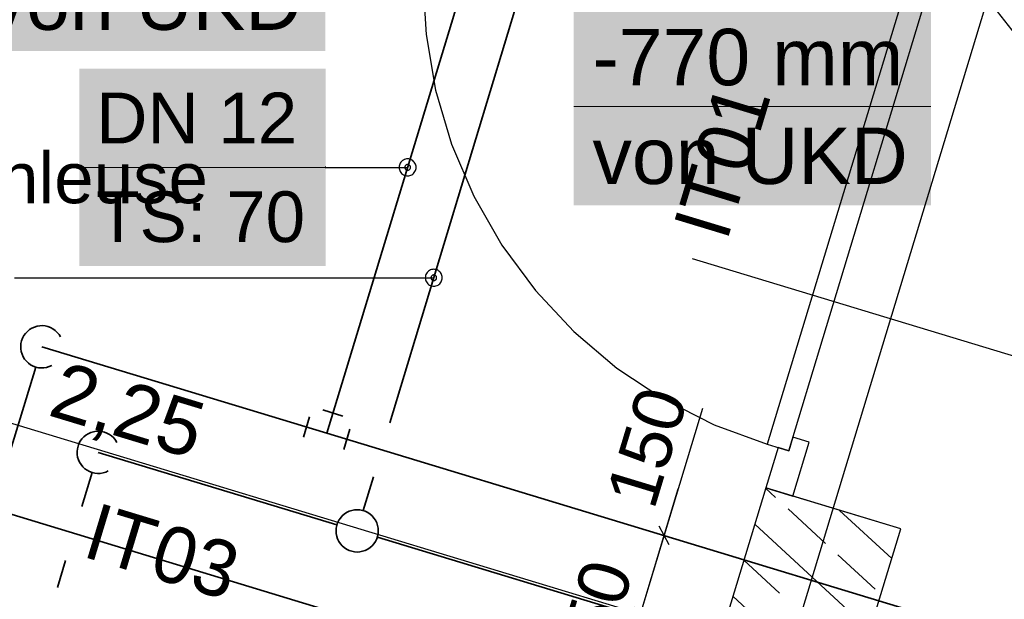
# Model space of a CAD drawing. Extents: x 199 to 1388, y 138 to 979.
# Tile 108 of 155: x 706 to 741, y 724 to 744. Entities that reach past the tile are written whole.
import ezdxf
from ezdxf.lldxf.tags import DXFTag

# ---------------------------------------------------------------- set-up
doc = ezdxf.new("R2010")
doc.units = 0
doc.layers.get('0').update_dxf_attribs({"lineweight": 25})
for name, color, linetype, lineweight, true_color in [('01AFU Allgemein Bemaßung-A07ET47HDI', 7, 'Continuous', 25, 0x848484), ('20 Innenwände-A07ET47KDI', 7, 'Continuous', 25, 0x848484), ('A-0', 7, 'Continuous', 25, 0x848484), ('H_Ruecklauf', 5, 'STRICHLINIE2', 35, 0x0000ff), ('H_Vorlauf', 1, 'Continuous', 35, 0xff0000), ('UPO_Loop2', 140, 'Continuous', 30, 0x00bfff)]:
    doc.layers.add(name, color=color, linetype=linetype, lineweight=lineweight, true_color=true_color)
for name, color, linetype, lineweight in [('02 Raster Gebäude-A07ET47NDI', 7, 'Continuous', 25), ('H_Mass', 7, 'Continuous', 25), ('H_Text', 7, 'Continuous', 25), ('X_Geometrie', 7, 'Continuous', 25)]:
    doc.layers.add(name, color=color, linetype=linetype, lineweight=lineweight)
doc.layers.add('H_Raum', color=1, linetype='Continuous', lineweight=25, true_color=0xff0000, plot=False)
doc.styles.get("Standard").update_dxf_attribs({"font": 'arial.ttf'})
tags = doc.linetypes.add('Raster-A07ET47ODI', pattern=[0.2, 0.1, -0.05, 0, -0.05]).pattern_tags.tags
tags[10:11] = [DXFTag(74, 4), DXFTag(75, 0), DXFTag(340, '0'), DXFTag(46, 1.0), DXFTag(50, 0.0), DXFTag(44, 0.0), DXFTag(45, 0.0)]
tags[8:9] = [DXFTag(74, 4), DXFTag(75, 0), DXFTag(340, '0'), DXFTag(46, 1.0), DXFTag(50, 0.0), DXFTag(44, 0.0), DXFTag(45, 0.0)]
tags[6:7] = [DXFTag(74, 4), DXFTag(75, 0), DXFTag(340, '0'), DXFTag(46, 1.0), DXFTag(50, 0.0), DXFTag(44, 0.0), DXFTag(45, 0.0)]
tags[4:5] = [DXFTag(74, 4), DXFTag(75, 0), DXFTag(340, '0'), DXFTag(46, 1.0), DXFTag(50, 0.0), DXFTag(44, 0.0), DXFTag(45, 0.0)]
tags = doc.linetypes.add('STRICHLINIE2', pattern=[9.525, 6.35, -3.175]).pattern_tags.tags
tags[6:7] = [DXFTag(74, 4), DXFTag(75, 0), DXFTag(340, '0'), DXFTag(46, 0.0), DXFTag(50, 0.0), DXFTag(44, 0.0), DXFTag(45, 0.0)]
tags[4:5] = [DXFTag(74, 4), DXFTag(75, 0), DXFTag(340, '0'), DXFTag(46, 0.0), DXFTag(50, 0.0), DXFTag(44, 0.0), DXFTag(45, 0.0)]

# ---------------------------------------------------------------- blocks, each defined once
blk = doc.blocks.new('Referenz-A07ET47ZDI', base_point=(226.995, 158.1))
at = {"layer": '01AFU Allgemein Bemaßung-A07ET47HDI'}
blk.add_line((730.894, 722.223), (687.832, 735.28), dxfattribs=at)
at = {"layer": '02 Raster Gebäude-A07ET47NDI', "linetype": 'Raster-A07ET47ODI', "ltscale": 56.250004}
blk.add_line((596.732, 271.128), (753.131, 786.944), dxfattribs=at)
at = {"layer": '20 Innenwände-A07ET47KDI'}
for p, q in [((720.353, 745.618), (720.463, 743.621)), ((737.553, 745.562), (732.562, 729.102)), ((733.328, 728.869), (738.319, 745.329)), ((720.463, 743.621), (720.804, 741.65)), ((720.804, 741.65), (721.371, 739.733)), ((721.371, 739.733), (722.157, 737.894)), ((722.157, 737.894), (723.151, 736.158)), ((723.151, 736.158), (724.34, 734.55)), ((724.34, 734.55), (725.707, 733.091)), ((725.707, 733.091), (727.234, 731.8)), ((727.234, 731.8), (728.901, 730.696)), ((728.901, 730.696), (730.685, 729.792)), ((730.685, 729.792), (732.562, 729.102)), ((733.473, 729.348), (733.328, 728.869)), ((734.047, 729.174), (733.473, 729.348)), ((732.945, 728.985), (732.51, 727.55)), ((732.562, 729.102), (733.328, 728.869)), ((733.328, 728.869), (732.945, 728.985)), ((733.467, 727.26), (734.047, 729.174)), ((732.51, 727.55), (726.805, 708.734)), ((732.86, 727.212), (732.506, 727.539)), ((733.467, 727.26), (732.51, 727.55)), ((732.51, 727.55), (733.467, 727.26)), ((737.295, 726.099), (733.467, 727.26)), ((734.625, 725.585), (733.301, 726.806)), ((736.976, 725.049), (735.124, 726.757)), ((736.203, 722.498), (732.119, 726.263)), ((731.59, 707.283), (737.295, 726.099)), ((736.389, 723.958), (735.066, 725.179)), ((732.998, 723.821), (731.733, 724.987)), ((735.429, 719.947), (731.346, 723.712))]:
    blk.add_line(p, q, dxfattribs=at)
at = {"layer": 'A-0', "linetype": 'Continuous', "ltscale": 312.5}
for p, q in [((732.51, 727.55), (726.805, 708.734)), ((737.295, 726.099), (732.51, 727.55)), ((731.59, 707.283), (737.295, 726.099))]:
    blk.add_line(p, q, dxfattribs=at)
at = {"layer": '01AFU Allgemein Bemaßung-A07ET47HDI', "linetype": 'ByBlock', "ltscale": 40.625, "insert": (707.584, 732.059), "char_height": 2, "attachment_point": 1, "rotation": 343.1324}
blk.add_mtext('{\\fArial;2,25}', dxfattribs=at)
at = {"layer": '20 Innenwände-A07ET47KDI', "linetype": 'Continuous', "ltscale": 56.250004, "char_height": 2, "attachment_point": 1}
for s, insert, rotation in [('{\\fCentury Gothic;01}', (729.927, 739.188), 73.1324), ('{\\fCentury Gothic;IT}', (729.214, 736.836), 73.1324), ('{\\fCentury Gothic;IT}', (708.803, 727.051), 343.1324), ('{\\fCentury Gothic;03}', (711.155, 726.338), 343.1324)]:
    blk.add_mtext(s, dxfattribs=dict(at, insert=insert, rotation=rotation))
blk = doc.blocks.new('Maß-A07ET4BLDI', base_point=(726.123, 721.977))
at = {"color": 0, "linetype": 'ByBlock', "lineweight": -2, "ltscale": 0.25}
for p, q in [((727.729, 721.977), (730.278, 730.383)), ((726.993, 726.442), (731.778, 724.991)), ((729.084, 725.531), (728.73, 726.192)), ((726.123, 723.572), (730.908, 722.121)), ((728.214, 722.661), (727.86, 723.323))]:
    blk.add_line(p, q, dxfattribs=at)
at = {"color": 0, "linetype": 'ByBlock', "lineweight": -2, "ltscale": 0.25, "insert": (726.821, 727.253), "char_height": 1.8, "attachment_point": 1, "rotation": 73.1319}
blk.add_mtext('{\\fArial;150}', dxfattribs=at)
blk = doc.blocks.new('Maß-A07ET4BNDI', base_point=(724.885, 719.106))
at = {"color": 0, "linetype": 'ByBlock', "lineweight": -2, "ltscale": 0.25}
for p, q in [((726.859, 719.106), (729.408, 727.514)), ((726.123, 723.572), (730.908, 722.121)), ((728.214, 722.661), (727.86, 723.323)), ((725.252, 720.701), (730.037, 719.25)), ((727.343, 719.79), (726.99, 720.451))]:
    blk.add_line(p, q, dxfattribs=at)
at = {"color": 0, "linetype": 'ByBlock', "lineweight": -2, "ltscale": 0.25, "insert": (724.885, 721.123), "char_height": 1.8, "attachment_point": 1, "rotation": 73.1319}
blk.add_mtext('{\\fArial;150}', dxfattribs=at)

msp = doc.modelspace()

# ---------------------------------------------------------------- linework, layer by layer
at = {"layer": 'H_Mass'}
msp.add_line((746.701, 736.802), (737.454, 748.625), dxfattribs=at)
at = {"layer": 'H_Mass', "lineweight": 18}
msp.add_line((725.7, 741.074), (738.367, 741.074), dxfattribs=at)
at = {"layer": 'H_Mass', "color": 7, "true_color": 0xffffff}
for points in [[(704.223, 743.038), (716.89, 743.038), (704.223, 750.038)], [(716.89, 743.038), (704.223, 750.038), (716.89, 750.038)], [(725.7, 737.574), (738.367, 737.574), (725.7, 744.574)], [(738.367, 737.574), (725.7, 744.574), (738.367, 744.574)]]:
    msp.add_solid(points, dxfattribs=at)
at = {"layer": 'H_Ruecklauf', "ltscale": 0.35}
for p, q in [((723.963, 752.548), (716.941, 729.489)), ((769.224, 707.367), (681.91, 733.844)), ((716.941, 729.489), (706.84, 732.553)), ((706.623, 731.835), (705.39, 727.769)), ((770.965, 713.109), (716.941, 729.489))]:
    msp.add_line(p, q, dxfattribs=at)
at = {"layer": 'H_Ruecklauf', "linetype": 'Continuous'}
for p, q in [((706.404, 733.163), (706.328, 733.1)), ((706.487, 733.214), (706.404, 733.163)), ((706.576, 733.255), (706.487, 733.214)), ((706.67, 733.283), (706.576, 733.255)), ((706.767, 733.299), (706.67, 733.283)), ((706.865, 733.303), (706.767, 733.299)), ((706.963, 733.293), (706.865, 733.303)), ((707.058, 733.271), (706.963, 733.293)), ((707.15, 733.236), (707.058, 733.271)), ((707.237, 733.19), (707.15, 733.236)), ((707.316, 733.133), (707.237, 733.19)), ((706.157, 732.862), (706.123, 732.771)), ((706.204, 732.949), (706.157, 732.862)), ((706.261, 733.029), (706.204, 732.949)), ((706.328, 733.1), (706.261, 733.029)), ((707.388, 733.066), (707.316, 733.133)), ((707.45, 732.99), (707.388, 733.066)), ((707.502, 732.907), (707.45, 732.99)), ((706.1, 732.675), (706.091, 732.577)), ((706.091, 732.577), (706.094, 732.479)), ((706.094, 732.479), (706.11, 732.383)), ((706.123, 732.771), (706.1, 732.675)), ((706.11, 732.383), (706.139, 732.289)), ((706.139, 732.289), (706.179, 732.199)), ((706.179, 732.199), (706.231, 732.116)), ((706.231, 732.116), (706.293, 732.04)), ((706.293, 732.04), (706.365, 731.973)), ((706.365, 731.973), (706.444, 731.916)), ((706.444, 731.916), (706.531, 731.87)), ((706.531, 731.87), (706.623, 731.835)), ((706.623, 731.835), (706.718, 731.813)), ((706.718, 731.813), (706.816, 731.803)), ((706.816, 731.803), (706.914, 731.807)), ((706.914, 731.807), (707.011, 731.823)), ((707.011, 731.823), (707.105, 731.851)), ((707.105, 731.851), (707.194, 731.892)), ((716.333, 730.066), (716.115, 729.348)), ((717.519, 730.097), (716.801, 730.316)), ((717.55, 728.913), (717.768, 729.63))]:
    msp.add_line(p, q, dxfattribs=at)
at = {"layer": 'H_Text'}
for p, q in [((719.573, 739.096), (719.552, 739.064)), ((719.599, 739.126), (719.573, 739.096)), ((719.629, 739.152), (719.599, 739.126)), ((719.661, 739.174), (719.629, 739.152)), ((719.697, 739.191), (719.661, 739.174)), ((719.734, 739.204), (719.697, 739.191)), ((719.772, 739.211), (719.734, 739.204)), ((719.811, 739.214), (719.772, 739.211)), ((719.851, 739.211), (719.811, 739.214)), ((719.889, 739.204), (719.851, 739.211)), ((719.926, 739.191), (719.889, 739.204)), ((719.961, 739.174), (719.926, 739.191)), ((719.994, 739.152), (719.961, 739.174)), ((720.024, 739.126), (719.994, 739.152)), ((720.049, 739.096), (720.024, 739.126)), ((720.071, 739.064), (720.049, 739.096)), ((716.891, 738.918), (716.89, 738.916)), ((716.89, 738.916), (716.89, 738.915)), ((716.89, 738.915), (716.89, 738.914)), ((716.89, 738.914), (716.89, 738.912)), ((716.89, 738.912), (716.89, 738.911)), ((716.89, 738.911), (716.891, 738.91)), ((716.892, 738.92), (716.891, 738.919)), ((716.891, 738.919), (716.891, 738.918)), ((716.891, 738.91), (716.891, 738.909)), ((716.891, 738.909), (716.892, 738.908)), ((716.893, 738.921), (716.892, 738.92)), ((716.892, 738.908), (716.893, 738.907)), ((716.894, 738.922), (716.893, 738.921)), ((716.893, 738.907), (716.894, 738.906)), ((716.895, 738.922), (716.894, 738.922)), ((716.894, 738.906), (716.895, 738.905)), ((716.896, 738.923), (716.895, 738.922)), ((716.895, 738.905), (716.896, 738.905)), ((716.897, 738.923), (716.896, 738.923)), ((716.896, 738.905), (716.897, 738.904)), ((716.899, 738.924), (716.897, 738.923)), ((716.897, 738.904), (716.899, 738.904)), ((716.9, 738.924), (716.899, 738.924)), ((716.899, 738.904), (716.9, 738.904)), ((716.901, 738.924), (716.9, 738.924)), ((716.9, 738.914), (719.811, 738.914)), ((716.9, 738.904), (716.901, 738.904)), ((716.902, 738.923), (716.901, 738.924)), ((716.901, 738.904), (716.902, 738.904)), ((716.904, 738.923), (716.902, 738.923)), ((716.902, 738.904), (716.904, 738.905)), ((716.905, 738.922), (716.904, 738.923)), ((716.904, 738.905), (716.905, 738.905)), ((716.906, 738.922), (716.905, 738.922)), ((716.905, 738.905), (716.906, 738.906)), ((716.907, 738.921), (716.906, 738.922)), ((716.906, 738.906), (716.907, 738.907)), ((716.908, 738.92), (716.907, 738.921)), ((716.907, 738.907), (716.908, 738.908)), ((716.909, 738.919), (716.908, 738.92)), ((716.908, 738.908), (716.909, 738.909)), ((716.909, 738.918), (716.909, 738.919)), ((716.91, 738.916), (716.909, 738.918)), ((716.909, 738.91), (716.91, 738.911)), ((716.909, 738.909), (716.909, 738.91)), ((716.91, 738.915), (716.91, 738.916)), ((716.91, 738.914), (716.91, 738.915)), ((716.91, 738.912), (716.91, 738.914)), ((716.91, 738.911), (716.91, 738.912)), ((719.514, 738.953), (719.511, 738.914)), ((719.511, 738.914), (719.514, 738.875)), ((719.522, 738.991), (719.514, 738.953)), ((719.514, 738.875), (719.522, 738.836)), ((719.534, 739.029), (719.522, 738.991)), ((719.522, 738.836), (719.534, 738.799)), ((719.552, 739.064), (719.534, 739.029)), ((719.534, 738.799), (719.552, 738.764)), ((719.552, 738.764), (719.573, 738.731)), ((719.712, 738.927), (719.711, 738.914)), ((719.711, 738.914), (719.712, 738.901)), ((719.715, 738.94), (719.712, 738.927)), ((719.712, 738.901), (719.715, 738.888)), ((719.719, 738.952), (719.715, 738.94)), ((719.715, 738.888), (719.719, 738.876)), ((719.725, 738.964), (719.719, 738.952)), ((719.719, 738.876), (719.725, 738.864)), ((719.732, 738.975), (719.725, 738.964)), ((719.725, 738.864), (719.732, 738.853)), ((719.741, 738.984), (719.732, 738.975)), ((719.732, 738.853), (719.741, 738.843)), ((719.75, 738.993), (719.741, 738.984)), ((719.741, 738.843), (719.75, 738.834)), ((719.761, 739), (719.75, 738.993)), ((719.75, 738.834), (719.761, 738.827)), ((719.773, 739.006), (719.761, 739)), ((719.761, 738.827), (719.773, 738.821)), ((719.785, 739.01), (719.773, 739.006)), ((719.773, 738.821), (719.785, 738.817)), ((719.798, 739.013), (719.785, 739.01)), ((719.785, 738.817), (719.798, 738.815)), ((719.811, 739.014), (719.798, 739.013)), ((719.798, 738.815), (719.811, 738.814)), ((719.824, 739.013), (719.811, 739.014)), ((719.811, 738.814), (719.824, 738.815)), ((719.837, 739.01), (719.824, 739.013)), ((719.824, 738.815), (719.837, 738.817)), ((719.85, 739.006), (719.837, 739.01)), ((719.837, 738.817), (719.85, 738.821)), ((719.861, 739), (719.85, 739.006)), ((719.85, 738.821), (719.861, 738.827)), ((719.872, 738.993), (719.861, 739)), ((719.861, 738.827), (719.872, 738.834)), ((719.882, 738.984), (719.872, 738.993)), ((719.872, 738.834), (719.882, 738.843)), ((719.891, 738.975), (719.882, 738.984)), ((719.882, 738.843), (719.891, 738.853)), ((719.898, 738.964), (719.891, 738.975)), ((719.891, 738.853), (719.898, 738.864)), ((719.904, 738.952), (719.898, 738.964)), ((719.898, 738.864), (719.904, 738.876)), ((719.908, 738.94), (719.904, 738.952)), ((719.904, 738.876), (719.908, 738.888)), ((719.911, 738.927), (719.908, 738.94)), ((719.908, 738.888), (719.911, 738.901)), ((719.911, 738.914), (719.911, 738.927)), ((719.911, 738.901), (719.911, 738.914)), ((720.049, 738.731), (720.071, 738.764)), ((720.089, 739.029), (720.071, 739.064)), ((720.071, 738.764), (720.089, 738.799)), ((720.101, 738.991), (720.089, 739.029)), ((720.089, 738.799), (720.101, 738.836)), ((720.109, 738.953), (720.101, 738.991)), ((720.101, 738.836), (720.109, 738.875)), ((720.111, 738.914), (720.109, 738.953)), ((720.109, 738.875), (720.111, 738.914)), ((719.573, 738.731), (719.599, 738.702)), ((719.599, 738.702), (719.629, 738.676)), ((719.629, 738.676), (719.661, 738.654)), ((719.661, 738.654), (719.697, 738.637)), ((719.697, 738.637), (719.734, 738.624)), ((719.734, 738.624), (719.772, 738.616)), ((719.772, 738.616), (719.811, 738.614)), ((719.811, 738.614), (719.851, 738.616)), ((719.851, 738.616), (719.889, 738.624)), ((719.889, 738.624), (719.926, 738.637)), ((719.926, 738.637), (719.961, 738.654)), ((719.961, 738.654), (719.994, 738.676)), ((719.994, 738.676), (720.024, 738.702)), ((720.024, 738.702), (720.049, 738.731)), ((720.589, 735.262), (720.557, 735.24)), ((720.625, 735.279), (720.589, 735.262)), ((720.662, 735.291), (720.625, 735.279)), ((720.7, 735.299), (720.662, 735.291)), ((720.739, 735.302), (720.7, 735.299)), ((720.778, 735.299), (720.739, 735.302)), ((720.817, 735.291), (720.778, 735.299)), ((720.854, 735.279), (720.817, 735.291)), ((720.889, 735.262), (720.854, 735.279)), ((720.922, 735.24), (720.889, 735.262)), ((705.871, 735.002), (720.739, 735.002)), ((720.442, 735.041), (720.439, 735.002)), ((720.439, 735.002), (720.442, 734.963)), ((720.45, 735.079), (720.442, 735.041)), ((720.442, 734.963), (720.45, 734.924)), ((720.462, 735.117), (720.45, 735.079)), ((720.45, 734.924), (720.462, 734.887)), ((720.48, 735.152), (720.462, 735.117)), ((720.501, 735.184), (720.48, 735.152)), ((720.527, 735.214), (720.501, 735.184)), ((720.557, 735.24), (720.527, 735.214)), ((720.64, 735.015), (720.639, 735.002)), ((720.639, 735.002), (720.64, 734.989)), ((720.643, 735.028), (720.64, 735.015)), ((720.64, 734.989), (720.643, 734.976)), ((720.647, 735.04), (720.643, 735.028)), ((720.643, 734.976), (720.647, 734.963)), ((720.653, 735.052), (720.647, 735.04)), ((720.647, 734.963), (720.653, 734.952)), ((720.66, 735.063), (720.653, 735.052)), ((720.653, 734.952), (720.66, 734.941)), ((720.669, 735.072), (720.66, 735.063)), ((720.66, 734.941), (720.669, 734.931)), ((720.678, 735.081), (720.669, 735.072)), ((720.669, 734.931), (720.678, 734.922)), ((720.689, 735.088), (720.678, 735.081)), ((720.678, 734.922), (720.689, 734.915)), ((720.701, 735.094), (720.689, 735.088)), ((720.689, 734.915), (720.701, 734.909)), ((720.713, 735.098), (720.701, 735.094)), ((720.701, 734.909), (720.713, 734.905)), ((720.726, 735.101), (720.713, 735.098)), ((720.713, 734.905), (720.726, 734.903)), ((720.739, 735.102), (720.726, 735.101)), ((720.752, 735.101), (720.739, 735.102)), ((720.765, 735.098), (720.752, 735.101)), ((720.752, 734.903), (720.765, 734.905)), ((720.778, 735.094), (720.765, 735.098)), ((720.765, 734.905), (720.778, 734.909)), ((720.789, 735.088), (720.778, 735.094)), ((720.778, 734.909), (720.789, 734.915)), ((720.8, 735.081), (720.789, 735.088)), ((720.789, 734.915), (720.8, 734.922)), ((720.81, 735.072), (720.8, 735.081)), ((720.8, 734.922), (720.81, 734.931)), ((720.819, 735.063), (720.81, 735.072)), ((720.81, 734.931), (720.819, 734.941)), ((720.826, 735.052), (720.819, 735.063)), ((720.819, 734.941), (720.826, 734.952)), ((720.832, 735.04), (720.826, 735.052)), ((720.826, 734.952), (720.832, 734.963)), ((720.836, 735.028), (720.832, 735.04)), ((720.832, 734.963), (720.836, 734.976)), ((720.838, 735.015), (720.836, 735.028)), ((720.836, 734.976), (720.838, 734.989)), ((720.839, 735.002), (720.838, 735.015)), ((720.838, 734.989), (720.839, 735.002)), ((720.951, 735.214), (720.922, 735.24)), ((720.977, 735.184), (720.951, 735.214)), ((720.999, 735.152), (720.977, 735.184)), ((721.016, 735.117), (720.999, 735.152)), ((721.029, 735.079), (721.016, 735.117)), ((721.016, 734.887), (721.029, 734.924)), ((721.037, 735.041), (721.029, 735.079)), ((721.029, 734.924), (721.037, 734.963)), ((721.039, 735.002), (721.037, 735.041)), ((721.037, 734.963), (721.039, 735.002)), ((720.462, 734.887), (720.48, 734.852)), ((720.48, 734.852), (720.501, 734.819)), ((720.501, 734.819), (720.527, 734.79)), ((720.527, 734.79), (720.557, 734.764)), ((720.557, 734.764), (720.589, 734.742)), ((720.589, 734.742), (720.625, 734.725)), ((720.625, 734.725), (720.662, 734.712)), ((720.662, 734.712), (720.7, 734.704)), ((720.7, 734.704), (720.739, 734.702)), ((720.726, 734.903), (720.739, 734.902)), ((720.739, 734.902), (720.752, 734.903)), ((720.739, 734.702), (720.778, 734.704)), ((720.778, 734.704), (720.817, 734.712)), ((720.817, 734.712), (720.854, 734.725)), ((720.854, 734.725), (720.889, 734.742)), ((720.889, 734.742), (720.922, 734.764)), ((720.922, 734.764), (720.951, 734.79)), ((720.951, 734.79), (720.977, 734.819)), ((720.977, 734.819), (720.999, 734.852)), ((720.999, 734.852), (721.016, 734.887))]:
    msp.add_line(p, q, dxfattribs=at)
at = {"layer": 'H_Text', "lineweight": 18}
msp.add_line((708.169, 738.914), (716.9, 738.914), dxfattribs=at)
at = {"layer": 'H_Text', "color": 7, "true_color": 0xffffff}
for points in [[(708.169, 735.414), (716.9, 735.414), (708.169, 742.414)], [(716.9, 735.414), (708.169, 742.414), (716.9, 742.414)]]:
    msp.add_solid(points, dxfattribs=at)
at = {"layer": 'H_Vorlauf'}
for p, q in [((719.181, 729.855), (725.442, 750.533)), ((708.329, 729.36), (708.262, 729.289)), ((708.404, 729.423), (708.329, 729.36)), ((708.488, 729.474), (708.404, 729.423)), ((708.577, 729.515), (708.488, 729.474)), ((708.671, 729.543), (708.577, 729.515)), ((708.768, 729.559), (708.671, 729.543)), ((708.866, 729.563), (708.768, 729.559)), ((708.963, 729.553), (708.866, 729.563)), ((709.059, 729.531), (708.963, 729.553)), ((709.151, 729.496), (709.059, 729.531)), ((709.237, 729.45), (709.151, 729.496)), ((709.317, 729.393), (709.237, 729.45)), ((709.389, 729.326), (709.317, 729.393)), ((709.451, 729.25), (709.389, 729.326)), ((708.124, 729.031), (708.101, 728.935)), ((708.158, 729.122), (708.124, 729.031)), ((708.204, 729.209), (708.158, 729.122)), ((708.262, 729.289), (708.204, 729.209)), ((709.503, 729.167), (709.451, 729.25)), ((708.101, 728.935), (708.092, 728.837)), ((708.092, 728.837), (708.095, 728.739)), ((708.095, 728.739), (708.111, 728.643)), ((708.111, 728.643), (708.139, 728.549)), ((717.305, 726.247), (708.841, 728.813)), ((708.139, 728.549), (708.18, 728.459)), ((708.18, 728.459), (708.232, 728.376)), ((708.232, 728.376), (708.294, 728.3)), ((708.294, 728.3), (708.366, 728.233)), ((708.624, 728.095), (708.262, 726.898)), ((708.366, 728.233), (708.445, 728.176)), ((708.445, 728.176), (708.532, 728.13)), ((708.532, 728.13), (708.624, 728.095)), ((708.624, 728.095), (708.719, 728.073)), ((708.719, 728.073), (708.817, 728.063)), ((708.817, 728.063), (708.915, 728.067)), ((708.915, 728.067), (709.012, 728.083)), ((709.012, 728.083), (709.106, 728.111)), ((709.106, 728.111), (709.195, 728.152)), ((718.24, 726.747), (718.601, 727.941)), ((717.492, 726.559), (717.427, 726.485)), ((717.566, 726.624), (717.492, 726.559)), ((717.647, 726.678), (717.566, 726.624)), ((717.735, 726.722), (717.647, 726.678)), ((717.828, 726.753), (717.735, 726.722)), ((717.924, 726.772), (717.828, 726.753)), ((718.022, 726.779), (717.924, 726.772)), ((718.12, 726.772), (718.022, 726.779)), ((718.217, 726.753), (718.12, 726.772)), ((718.309, 726.722), (718.217, 726.753)), ((718.397, 726.678), (718.309, 726.722)), ((718.479, 726.624), (718.397, 726.678)), ((718.553, 726.559), (718.479, 726.624)), ((718.617, 726.485), (718.553, 726.559)), ((717.298, 726.223), (717.279, 726.127)), ((717.329, 726.316), (717.298, 726.223)), ((717.373, 726.404), (717.329, 726.316)), ((717.427, 726.485), (717.373, 726.404)), ((718.672, 726.404), (718.617, 726.485)), ((718.715, 726.316), (718.672, 726.404)), ((718.747, 726.223), (718.715, 726.316)), ((718.766, 726.127), (718.747, 726.223)), ((717.279, 726.127), (717.272, 726.029)), ((717.272, 726.029), (717.279, 725.931)), ((717.279, 725.931), (717.298, 725.835)), ((717.298, 725.835), (717.329, 725.742)), ((718.715, 725.742), (718.747, 725.835)), ((718.747, 725.835), (718.766, 725.931)), ((718.772, 726.029), (718.766, 726.127)), ((718.766, 725.931), (718.772, 726.029)), ((717.329, 725.742), (717.373, 725.654)), ((717.373, 725.654), (717.427, 725.572)), ((717.427, 725.572), (717.492, 725.499)), ((717.492, 725.499), (717.566, 725.434)), ((718.479, 725.434), (718.553, 725.499)), ((718.553, 725.499), (718.617, 725.572)), ((718.617, 725.572), (718.672, 725.654)), ((718.672, 725.654), (718.715, 725.742)), ((770.095, 710.238), (718.74, 725.811)), ((717.566, 725.434), (717.647, 725.379)), ((717.647, 725.379), (717.735, 725.336)), ((717.735, 725.336), (717.828, 725.304)), ((717.828, 725.304), (717.924, 725.285)), ((717.924, 725.285), (718.022, 725.279)), ((718.022, 725.279), (718.12, 725.285)), ((718.12, 725.285), (718.217, 725.304)), ((718.217, 725.304), (718.309, 725.336)), ((718.309, 725.336), (718.397, 725.379)), ((718.397, 725.379), (718.479, 725.434)), ((707.684, 724.984), (707.394, 724.026))]:
    msp.add_line(p, q, dxfattribs=at)
at = {"layer": 'X_Geometrie', "ltscale": 0.25}
msp.add_line((798.655, 714.828), (729.916, 735.67), dxfattribs=at)

# ---------------------------------------------------------------- block references
at = {"layer": 'H_Mass', "ltscale": 0.25}
for name, p in [('Maß-A07ET4BLDI', (726.123, 721.977)), ('Maß-A07ET4BNDI', (724.885, 719.106))]:
    msp.add_blockref(name, p, dxfattribs=at)
at = {"layer": 'UPO_Loop2', "color": 219, "lineweight": 80, "ltscale": 4000.00006, "true_color": 0x642165}
msp.add_blockref('Referenz-A07ET47ZDI', (226.995, 158.1), dxfattribs=at)

# ---------------------------------------------------------------- texts
at = {"layer": 'H_Mass', "char_height": 2, "attachment_point": 1}
for s, insert in [('{\\fArial;von UKD}', (704.889, 745.788)), ('{\\fArial;-770 mm}', (726.367, 743.824)), ('{\\fArial;von UKD}', (726.367, 740.324))]:
    msp.add_mtext(s, dxfattribs=dict(at, insert=insert))
at = {"layer": 'H_Raum', "insert": (686.88, 739.443), "char_height": 1.8, "attachment_point": 1}
msp.add_mtext('{\\fArial;Vorraum inkl. Schleuse }', dxfattribs=at)
at = {"layer": 'H_Text', "char_height": 1.8, "attachment_point": 1}
for s, insert in [('{\\fArial;DN 12}', (708.769, 741.564)), ('{\\fArial;TS: 70}', (708.769, 738.064))]:
    msp.add_mtext(s, dxfattribs=dict(at, insert=insert))

doc.saveas('drawing.dxf')
